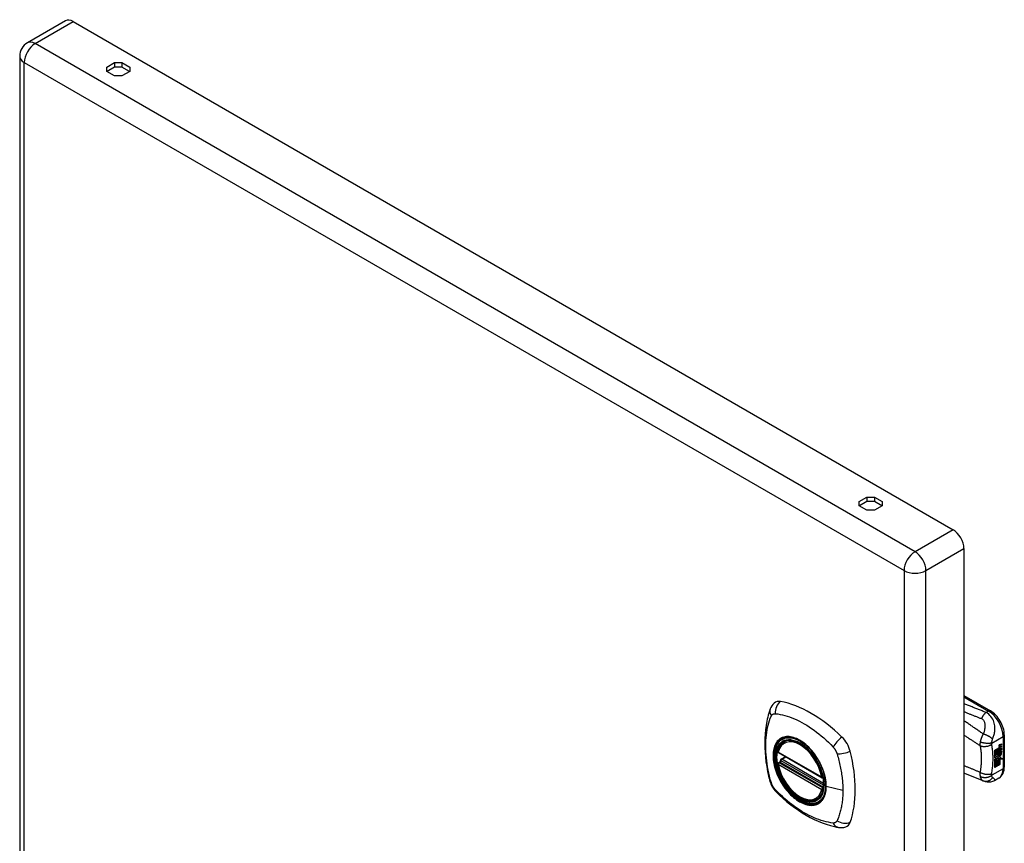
# Model space of a CAD drawing. Header units: inches. Extents: x 51.6 to 60.9, y 16.4 to 31.2.
# Tile 2 of 2: x 51.6 to 60.9, y 23.4 to 31.2. Entities that reach past the tile are written whole.
import ezdxf

# ---------------------------------------------------------------- set-up
doc = ezdxf.new("R2010")
doc.units = ezdxf.units.IN
doc.header["$MEASUREMENT"] = 0
doc.layers.add('Visible Edges(ANSI)', color=7, linetype='Continuous', lineweight=25)
doc.layers.add('Visible Tangent Edges(ANSI)', color=7, linetype='Continuous', lineweight=25)

msp = doc.modelspace()

# ---------------------------------------------------------------- linework, layer by layer
at = {"layer": 'Visible Edges(ANSI)'}
for p, q in [((52.0261, 31.23), (51.6655, 31.0218)), ((52.0991, 31.2228), (60.4345, 26.4104)), ((51.5925, 30.8954), (51.5925, 21.3359)), ((52.4177, 30.7924), (52.4911, 30.8347)), ((52.4177, 30.7519), (52.4177, 30.7924)), ((52.4911, 30.7915), (52.4201, 30.7505)), ((52.4911, 30.8347), (52.4911, 30.7915)), ((52.4911, 30.8347), (52.5613, 30.8347)), ((52.5613, 30.7915), (52.4911, 30.7915)), ((52.5613, 30.8347), (52.6347, 30.7924)), ((52.5613, 30.8347), (52.5613, 30.7915)), ((52.6323, 30.7505), (52.5613, 30.7915)), ((52.6347, 30.7924), (52.6347, 30.7519)), ((52.4911, 30.7095), (52.4177, 30.7519)), ((52.5613, 30.7095), (52.4911, 30.7095)), ((52.6347, 30.7519), (52.5613, 30.7095)), ((59.5454, 26.6772), (59.6188, 26.7196)), ((59.5454, 26.6367), (59.5454, 26.6772)), ((59.6188, 26.6763), (59.5478, 26.6353)), ((59.6188, 26.7196), (59.6188, 26.6763)), ((59.6188, 26.7196), (59.6889, 26.7196)), ((59.6889, 26.6763), (59.6188, 26.6763)), ((59.6889, 26.7196), (59.7623, 26.6772)), ((59.6889, 26.7196), (59.6889, 26.6763)), ((59.7599, 26.6353), (59.6889, 26.6763)), ((59.7623, 26.6772), (59.7623, 26.6367)), ((59.6188, 26.5943), (59.5454, 26.6367)), ((59.6889, 26.5943), (59.6188, 26.5943)), ((59.7623, 26.6367), (59.6889, 26.5943)), ((60.5377, 26.2316), (60.5377, 16.672)), ((60.5377, 24.84), (60.7888, 24.695)), ((60.9199, 24.4681), (60.9199, 24.1627)), ((58.8363, 24.4031), (58.8468, 24.4091)), ((60.8293, 24.3229), (60.8668, 24.3445)), ((60.8746, 24.3557), (60.8732, 24.3565)), ((60.875, 24.3585), (60.8736, 24.3593)), ((60.8769, 24.3691), (60.8931, 24.3752)), ((60.8769, 24.3508), (60.8931, 24.3569)), ((60.8945, 24.3744), (60.8783, 24.3683)), ((60.8945, 24.3561), (60.8783, 24.35)), ((60.8784, 24.3759), (60.8945, 24.3816)), ((60.8839, 24.3593), (60.8945, 24.3633)), ((60.8839, 24.3409), (60.8945, 24.3448)), ((60.8931, 24.3752), (60.8931, 24.3811)), ((60.8945, 24.3744), (60.8931, 24.3752)), ((60.8931, 24.3569), (60.8931, 24.3627)), ((60.8945, 24.3561), (60.8931, 24.3569)), ((60.8945, 24.3816), (60.8945, 24.3744)), ((60.8945, 24.3633), (60.8945, 24.3561)), ((60.8945, 24.3448), (60.8945, 24.3376)), ((58.7799, 24.2992), (59.1939, 24.0603)), ((58.8049, 24.2377), (58.8457, 24.2613)), ((60.8293, 24.3083), (60.866, 24.3295)), ((60.8674, 24.3287), (60.8293, 24.3067)), ((60.8293, 24.3044), (60.8674, 24.3264)), ((60.8293, 24.3067), (60.8293, 24.3229)), ((60.8293, 24.2899), (60.8704, 24.3136)), ((60.8723, 24.3131), (60.8293, 24.2882)), ((60.8293, 24.286), (60.8758, 24.3128)), ((60.8293, 24.2882), (60.8293, 24.3044)), ((60.8293, 24.2713), (60.866, 24.2924)), ((60.8293, 24.2495), (60.8293, 24.286)), ((60.8299, 24.27), (60.8293, 24.2703)), ((60.8674, 24.2916), (60.8299, 24.27)), ((60.8299, 24.27), (60.853, 24.2634)), ((60.853, 24.2634), (60.8671, 24.2828)), ((60.8641, 24.2626), (60.8695, 24.2695)), ((60.8655, 24.2617), (60.8641, 24.2626)), ((60.8709, 24.2687), (60.8655, 24.2617)), ((60.8655, 24.2617), (60.8862, 24.2566)), ((60.866, 24.3362), (60.8689, 24.3376)), ((60.866, 24.3295), (60.866, 24.3362)), ((60.8674, 24.3354), (60.866, 24.3362)), ((60.8674, 24.3287), (60.866, 24.3295)), ((60.866, 24.3152), (60.866, 24.3256)), ((60.8674, 24.3143), (60.866, 24.3152)), ((60.866, 24.3047), (60.871, 24.31)), ((60.866, 24.2924), (60.866, 24.3047)), ((60.8674, 24.3039), (60.866, 24.3047)), ((60.8674, 24.2916), (60.866, 24.2924)), ((60.8703, 24.3368), (60.8674, 24.3354)), ((60.8674, 24.3354), (60.8674, 24.3287)), ((60.8674, 24.3264), (60.8674, 24.3143)), ((60.8674, 24.3143), (60.8723, 24.3131)), ((60.8758, 24.3128), (60.8674, 24.3039)), ((60.8674, 24.3039), (60.8674, 24.2916)), ((60.8701, 24.3369), (60.8687, 24.3377)), ((60.8688, 24.3294), (60.8931, 24.3385)), ((60.8945, 24.3376), (60.8688, 24.328)), ((60.8688, 24.3342), (60.8733, 24.3364)), ((60.8688, 24.328), (60.8688, 24.3342)), ((60.8688, 24.3249), (60.8813, 24.3189)), ((60.8688, 24.316), (60.8688, 24.3249)), ((60.8688, 24.3164), (60.876, 24.3146)), ((60.8775, 24.3137), (60.8688, 24.316)), ((60.8688, 24.3033), (60.8775, 24.3126)), ((60.8688, 24.297), (60.88, 24.3101)), ((60.8814, 24.3093), (60.8688, 24.2945)), ((60.8688, 24.2945), (60.8688, 24.3033)), ((60.8709, 24.2687), (60.8695, 24.2695)), ((60.8733, 24.3379), (60.8719, 24.3388)), ((60.8745, 24.2761), (60.8731, 24.2769)), ((60.8733, 24.3364), (60.8733, 24.3379)), ((60.875, 24.3402), (60.8736, 24.341)), ((60.8775, 24.3137), (60.876, 24.3146)), ((60.8775, 24.3126), (60.8775, 24.3137)), ((60.8791, 24.2892), (60.8777, 24.29)), ((60.8781, 24.2525), (60.8843, 24.2571)), ((60.8795, 24.2517), (60.8781, 24.2525)), ((60.8791, 24.2762), (60.8791, 24.2892)), ((60.8862, 24.2566), (60.8795, 24.2517)), ((60.8795, 24.2517), (60.9013, 24.2404)), ((60.8814, 24.3093), (60.88, 24.3101)), ((60.88, 24.3101), (60.8931, 24.3043)), ((60.8813, 24.3189), (60.8945, 24.3339)), ((60.8945, 24.3035), (60.8814, 24.3093)), ((60.8819, 24.2786), (60.8819, 24.2975)), ((60.8834, 24.2778), (60.8819, 24.2786)), ((60.8834, 24.2977), (60.8834, 24.2778)), ((60.8839, 24.3165), (60.8931, 24.3259)), ((60.8839, 24.3152), (60.8839, 24.3165)), ((60.8853, 24.3157), (60.8839, 24.3165)), ((60.8853, 24.3144), (60.8839, 24.3152)), ((60.8945, 24.3251), (60.8853, 24.3157)), ((60.8853, 24.3157), (60.8853, 24.3144)), ((60.8853, 24.3144), (60.8945, 24.3123)), ((60.889, 24.2974), (60.8933, 24.2998)), ((60.8931, 24.3385), (60.8931, 24.3443)), ((60.8945, 24.3376), (60.8931, 24.3385)), ((60.8931, 24.3259), (60.8931, 24.3323)), ((60.8945, 24.3251), (60.8931, 24.3259)), ((60.8931, 24.3043), (60.8931, 24.3126)), ((60.8945, 24.3035), (60.8931, 24.3043)), ((60.8945, 24.3339), (60.8945, 24.3251)), ((60.8945, 24.3123), (60.8945, 24.3035)), ((58.7799, 24.2038), (58.7938, 24.2118)), ((58.7994, 24.2234), (58.7991, 24.2259)), ((60.8293, 24.2503), (60.8402, 24.2499)), ((60.8416, 24.2491), (60.8293, 24.2495)), ((60.8293, 24.2324), (60.8416, 24.2491)), ((60.8293, 24.2158), (60.8535, 24.249)), ((60.8293, 24.1596), (60.8293, 24.2324)), ((60.8296, 24.2135), (60.8293, 24.2136)), ((60.8293, 24.1612), (60.8431, 24.1691)), ((60.8445, 24.1683), (60.8293, 24.1596)), ((60.8549, 24.2482), (60.8296, 24.2135)), ((60.8296, 24.2135), (60.8445, 24.222)), ((60.8416, 24.2491), (60.8402, 24.2499)), ((60.8431, 24.1691), (60.8431, 24.2212)), ((60.8445, 24.1683), (60.8431, 24.1691)), ((60.8445, 24.222), (60.8445, 24.1683)), ((60.8464, 24.2232), (60.8616, 24.2319)), ((60.8464, 24.1694), (60.8464, 24.2232)), ((60.8464, 24.1711), (60.8602, 24.179)), ((60.8616, 24.1782), (60.8464, 24.1694)), ((60.8549, 24.2482), (60.8535, 24.249)), ((60.8535, 24.249), (60.8667, 24.2459)), ((60.8682, 24.2451), (60.8549, 24.2482)), ((60.8602, 24.179), (60.8602, 24.2311)), ((60.8616, 24.1782), (60.8602, 24.179)), ((60.8616, 24.2319), (60.8616, 24.1782)), ((60.8634, 24.2413), (60.8682, 24.2451)), ((60.8773, 24.241), (60.8634, 24.2413)), ((60.8637, 24.2331), (60.8773, 24.241)), ((60.8637, 24.1794), (60.8637, 24.2331)), ((60.8637, 24.181), (60.8774, 24.189)), ((60.8788, 24.1881), (60.8637, 24.1794)), ((60.8644, 24.2421), (60.8759, 24.2418)), ((60.8682, 24.2451), (60.8667, 24.2459)), ((60.8773, 24.241), (60.8759, 24.2418)), ((60.8774, 24.189), (60.8774, 24.2417)), ((60.8788, 24.2409), (60.8774, 24.2417)), ((60.8774, 24.2417), (60.8997, 24.2412)), ((60.8788, 24.1881), (60.8774, 24.189)), ((60.8788, 24.2409), (60.8788, 24.1881)), ((60.9013, 24.2404), (60.8788, 24.2409)), ((60.7202, 24.0311), (60.5377, 24.1039)), ((60.723, 24.03), (60.7202, 24.0311)), ((60.8676, 24.0565), (60.8276, 24.0334)), ((59.1493, 23.861), (59.1598, 23.867))]:
    msp.add_line(p, q, dxfattribs=at)
at = {"layer": 'Visible Edges(ANSI)', "flags": 128}
for points in [[(58.7407, 24.7687), (58.7276, 24.7552), (58.7171, 24.741), (58.7089, 24.7267), (58.7027, 24.7125)], [(58.7027, 24.7125), (58.695, 24.6913), (58.6886, 24.6716), (58.6831, 24.6528), (58.6784, 24.6344), (58.6741, 24.6158), (58.6699, 24.5963), (58.6626, 24.5563), (58.657, 24.5156), (58.653, 24.474), (58.6506, 24.4318), (58.6498, 24.3889), (58.6506, 24.3453), (58.653, 24.3013), (58.6569, 24.2568), (58.6623, 24.2119), (58.6692, 24.1667), (58.6776, 24.1212), (58.6874, 24.0754), (58.6928, 24.0525), (58.6958, 24.0407), (58.6995, 24.0268)], [(60.9199, 24.4681), (60.9192, 24.4842), (60.9173, 24.5005), (60.9141, 24.5169), (60.9098, 24.5334), (60.9043, 24.5498), (60.8979, 24.566), (60.8904, 24.5819), (60.882, 24.5975), (60.8727, 24.6125), (60.8626, 24.627), (60.8518, 24.6407), (60.8403, 24.6536), (60.8282, 24.6656), (60.8156, 24.6766), (60.8024, 24.6864), (60.7888, 24.695)], [(58.7744, 24.3122), (58.7785, 24.3271), (58.7838, 24.3411), (58.79, 24.3542), (58.7973, 24.3662), (58.8057, 24.3773), (58.815, 24.3871), (58.8252, 24.3957), (58.8363, 24.4031)], [(59.0889, 24.3231), (59.1077, 24.3008), (59.1255, 24.2773), (59.1422, 24.2527), (59.1577, 24.2273), (59.172, 24.201), (59.1849, 24.1743), (59.1964, 24.1471), (59.2064, 24.1197)], [(59.1493, 23.861), (59.1378, 23.8552), (59.1257, 23.8507), (59.1129, 23.8476), (59.0997, 23.8458), (59.0861, 23.8453), (59.0722, 23.8461), (59.058, 23.8482), (59.0436, 23.8516), (59.029, 23.8562), (59.0143, 23.862), (58.9996, 23.869), (58.9849, 23.877), (58.9703, 23.8862), (58.9558, 23.8964), (58.9414, 23.9076), (58.9273, 23.9197), (58.9135, 23.9328), (58.9, 23.9466), (58.887, 23.9613), (58.8743, 23.9766), (58.8622, 23.9927), (58.8506, 24.0093), (58.8396, 24.0264), (58.8293, 24.0439), (58.8196, 24.0619), (58.8107, 24.0801), (58.8025, 24.0985), (58.7951, 24.1171), (58.7886, 24.1358), (58.7829, 24.1544), (58.7781, 24.173), (58.7742, 24.1914)], [(58.7938, 24.2118), (58.7963, 24.2137), (58.7985, 24.2169), (58.7995, 24.2204), (58.7994, 24.2234)], [(60.8676, 24.0565), (60.8804, 24.0654), (60.8915, 24.0763), (60.9006, 24.0886), (60.9079, 24.1021), (60.9133, 24.1165), (60.917, 24.1314), (60.9192, 24.1469), (60.9199, 24.1627)], [(58.6995, 24.0268), (58.7038, 24.0133), (58.709, 24.0002), (58.7149, 23.9876), (58.7215, 23.9753), (58.7288, 23.9634), (58.7368, 23.9521), (58.7456, 23.9411), (58.7551, 23.9306)], [(60.8276, 24.0334), (60.8187, 24.0288), (60.8093, 24.025), (60.7997, 24.0221), (60.79, 24.0201), (60.7802, 24.019), (60.7704, 24.0189), (60.761, 24.0196), (60.7525, 24.0209), (60.749, 24.0217), (60.7461, 24.0224), (60.7418, 24.0236), (60.7357, 24.0256), (60.7299, 24.0276), (60.723, 24.03)], [(58.7551, 23.9306), (58.7649, 23.9206), (58.7742, 23.9114), (58.7917, 23.8949), (58.8258, 23.8644), (58.8611, 23.8344), (58.8968, 23.8058), (58.933, 23.7787), (58.9695, 23.7531), (59.0065, 23.729), (59.0438, 23.7066), (59.0813, 23.6858), (59.1191, 23.6667), (59.157, 23.6494), (59.1952, 23.6339), (59.2335, 23.6203), (59.2718, 23.6085), (59.3099, 23.5986), (59.329, 23.5944), (59.3393, 23.5924), (59.3505, 23.5905)], [(59.3505, 23.5905), (59.3659, 23.5888), (59.3825, 23.5888), (59.4, 23.5908), (59.4182, 23.5953)]]:
    msp.add_lwpolyline(points, dxfattribs=at)
at = {"layer": 'Visible Edges(ANSI)'}
for centre, radius, start, end in [((51.7385, 30.8954), 0.146, 120, 180), ((58.7858, 24.3095), 0.0118, 166.55537, 240), ((58.7858, 24.1935), 0.0118, 120, 190.61096), ((58.8108, 24.2275), 0.0118, 120, 187.82827), ((59.1998, 24.0705), 0.0118, 240, 282.63436)]:
    msp.add_arc(centre, radius, start, end, dxfattribs=at)
for centre, major_axis, start_param, end_param in [((52.0991, 31.1036), (-0.073, 0.1264), 5.497787, 6.283185), ((60.4345, 26.2912), (0.073, -0.1264), 0.785398, 2.356194), ((58.8396, 24.6229), (-0.0886, 0.1534), 5.825423, 6.408181), ((59.0905, 23.6258), (-0.6398, 1.1081), 5.170151, 5.825423), ((58.9857, 24.1279), (0.1575, -0.2728), 2.363977, 7.060801), ((59.3413, 24.3332), (0.0886, -0.1534), 1.113034, 2.028558), ((60.8781, 24.3508), (-0.008, -0.0139), 5.47676, 6.310847), ((60.873, 24.3668), (0.0035, 0.00606), 1.107844, 2.350588), ((60.8797, 24.3706), (-0.0082, -0.0142), 5.492181, 6.613939), ((60.8729, 24.3488), (0.00338, 0.00585), 1.081978, 2.347078), ((60.8794, 24.3525), (-0.008, -0.0139), 5.48867, 6.499805), ((60.8783, 24.3714), (-0.0082, -0.0142), 0.086492, 0.330754), ((60.8758, 24.359), (0.0096, 0.0166), 0.593412, 1.107844), ((60.8754, 24.3405), (0.0096, 0.0166), 0.848525, 1.081978), ((60.8747, 24.3644), (0.002, 0.00346), 1.196401, 2.462706), ((60.8747, 24.3461), (0.002, 0.00346), 1.196548, 2.461438), ((60.8778, 24.3666), (-0.0042, -0.00727), 5.604299, 6.283185), ((60.8761, 24.3636), (-0.002, -0.00346), 4.337994, 5.604299), ((60.8761, 24.3453), (-0.002, -0.00346), 4.33814, 5.603031), ((60.8792, 24.3657), (-0.0042, -0.00727), 5.604299, 6.503242), ((60.8758, 24.3619), (0.0041, 0.0071), 0.610729, 1.196401), ((60.8758, 24.3437), (0.0041, 0.0071), 0.610865, 1.196548), ((60.8773, 24.3611), (-0.0041, -0.0071), 3.752322, 4.337994), ((60.8773, 24.3428), (-0.0041, -0.0071), 3.752458, 4.33814), ((60.8874, 24.3863), (-0.0155, -0.0268), 0.236639, 0.625276), ((58.6033, 24.4697), (-0.6398, 1.1081), 3.599355, 4.254627), ((60.8808, 24.2883), (-0.011, -0.0191), 5.444689, 6.251395), ((60.8767, 24.3516), (-0.008, -0.0139), 5.60195, 6.283185), ((60.8823, 24.2875), (-0.011, -0.0191), 5.272274, 6.251395), ((60.8823, 24.2875), (-0.01, -0.0173), 5.330385, 6.268672), ((60.8755, 24.2856), (0.00507, 0.00878), 1.201563, 2.270327), ((60.8761, 24.284), (-0.00365, -0.00632), 4.819991, 5.836026), ((60.878, 24.3533), (-0.008, -0.0139), 0.088504, 0.216619), ((60.8787, 24.2866), (-0.0056, -0.0097), 5.836026, 6.283185), ((60.8842, 24.294), (-0.0133, -0.023), 0.055414, 0.72544), ((60.8778, 24.3483), (-0.0042, -0.00727), 5.603031, 6.283185), ((60.8756, 24.2842), (0.00318, 0.00551), 0.287189, 1.678399), ((60.8775, 24.2832), (-0.00365, -0.00632), 4.819991, 5.836026), ((60.8856, 24.2932), (-0.0133, -0.023), 6.268672, 7.008625), ((60.878, 24.2806), (0.0094, 0.0163), 0.369234, 1.201563), ((60.8801, 24.2858), (-0.0056, -0.0097), 5.836026, 6.946368), ((60.8792, 24.3475), (-0.0042, -0.00727), 5.603031, 6.503084), ((60.877, 24.2834), (0.00318, 0.00551), 0.287189, 1.678399), ((60.8877, 24.368), (-0.0155, -0.0268), 0.219898, 0.610865), ((60.8836, 24.2828), (0.0066, 0.0114), 3.867033, 5.35049), ((60.8846, 24.2835), (0.0032, 0.00554), 3.639467, 5.055842), ((60.885, 24.282), (-0.0066, -0.0114), 0.72544, 2.208898), ((60.8757, 24.2833), (0.0102, 0.0177), 5.055842, 5.891549), ((60.8645, 24.275), (0.0202, 0.0351), 5.35049, 5.748953), ((60.8659, 24.2742), (-0.0202, -0.0351), 2.208898, 2.658734), ((59.3413, 23.7539), (0.0886, -0.1534), 6.158189, 6.740947)]:
    msp.add_ellipse(centre, major_axis=major_axis, ratio=0.57735, start_param=start_param, end_param=end_param, dxfattribs=at)
msp.add_ellipse((58.9822, 24.1259), major_axis=(-0.1599, 0.277), ratio=0.57735, dxfattribs=at)
at = {"layer": 'Visible Tangent Edges(ANSI)'}
for p, q in [((51.7385, 31.0146), (52.0991, 31.2228)), ((60.0739, 26.2022), (51.7385, 31.0146)), ((51.6353, 30.8358), (59.9706, 26.0234)), ((51.6353, 21.2763), (51.6353, 30.8358)), ((60.4345, 26.4104), (60.0739, 26.2022)), ((60.1771, 26.0234), (60.5377, 26.2316)), ((59.9706, 26.0234), (59.9706, 16.4638)), ((60.1771, 16.4638), (60.1771, 26.0234)), ((60.5377, 24.8267), (60.7691, 24.6931)), ((60.7691, 24.6931), (60.7461, 24.6798)), ((60.8008, 24.3899), (60.9083, 24.452)), ((60.9083, 24.452), (60.9083, 24.1466)), ((60.8733, 24.3616), (60.8718, 24.3624)), ((60.8749, 24.3659), (60.8735, 24.3667)), ((60.8749, 24.3476), (60.8735, 24.3485)), ((60.8783, 24.3683), (60.8769, 24.3691)), ((60.8783, 24.35), (60.8769, 24.3508)), ((59.1914, 24.0657), (58.7775, 24.3046)), ((58.8108, 24.2371), (58.8492, 24.2593)), ((60.8726, 24.2784), (60.8712, 24.2793)), ((60.8733, 24.3433), (60.8718, 24.3441)), ((60.8735, 24.2846), (60.872, 24.2855)), ((60.8845, 24.2709), (60.8831, 24.2717)), ((60.8942, 24.2857), (60.8928, 24.2865)), ((58.7775, 24.1887), (59.1914, 23.9497)), ((58.7858, 24.2032), (58.7972, 24.2097)), ((59.1998, 23.9642), (58.7858, 24.2032)), ((58.7972, 24.2097), (59.2072, 23.973)), ((59.2083, 23.99), (58.8054, 24.2226)), ((59.2082, 24.0077), (58.8108, 24.2371)), ((60.9083, 24.1466), (60.8008, 24.0845)), ((59.3904, 23.9398), (59.2336, 23.9796)), ((59.2067, 23.9682), (59.1998, 23.9642))]:
    msp.add_line(p, q, dxfattribs=at)
at = {"layer": 'Visible Tangent Edges(ANSI)', "flags": 128}
for points in [[(60.7461, 24.6798), (60.7375, 24.6833), (60.7289, 24.6867), (60.7202, 24.6901), (60.7115, 24.6935), (60.7028, 24.697), (60.6941, 24.7004), (60.6854, 24.7039), (60.6767, 24.7073), (60.668, 24.7107), (60.6593, 24.7142), (60.6506, 24.7176), (60.642, 24.721), (60.6333, 24.7245), (60.6246, 24.7279), (60.6159, 24.7313), (60.6072, 24.7348), (60.5985, 24.7382), (60.5898, 24.7417), (60.5812, 24.7451), (60.5725, 24.7485), (60.5638, 24.752), (60.5551, 24.7554), (60.5464, 24.7588), (60.5377, 24.7623)], [(58.7129, 24.0124), (58.7033, 24.0455), (58.696, 24.0751), (58.6893, 24.1047), (58.6832, 24.1342), (58.6778, 24.1635), (58.6731, 24.1927), (58.6691, 24.2216), (58.6658, 24.2502), (58.6632, 24.2786), (58.6613, 24.3066), (58.6602, 24.3342), (58.6598, 24.3614), (58.6602, 24.3881), (58.6613, 24.4144), (58.6632, 24.4401), (58.6657, 24.4653), (58.669, 24.4899), (58.673, 24.5139), (58.6778, 24.5374), (58.6832, 24.5603), (58.6892, 24.5826), (58.696, 24.6042), (58.7033, 24.6252), (58.7129, 24.6469)], [(58.7129, 24.6469), (58.7139, 24.6486), (58.715, 24.6503), (58.716, 24.6519), (58.7172, 24.6534), (58.7184, 24.6549), (58.7196, 24.6563), (58.7209, 24.6576), (58.7222, 24.6588), (58.7236, 24.66), (58.7251, 24.661), (58.7265, 24.6621), (58.7281, 24.663), (58.7296, 24.6638), (58.7312, 24.6646), (58.7329, 24.6653), (58.7345, 24.6659), (58.7363, 24.6664), (58.738, 24.6669), (58.7398, 24.6673), (58.7417, 24.6675), (58.7435, 24.6677), (58.7454, 24.6679), (58.7473, 24.6679), (58.7493, 24.6679)], [(58.7493, 24.6679), (58.7731, 24.6655), (58.7951, 24.6615), (58.8174, 24.6566), (58.8399, 24.6508), (58.8626, 24.6442), (58.8855, 24.6367), (58.9085, 24.6284), (58.9317, 24.619), (58.9549, 24.6088), (58.9782, 24.5976), (59.0016, 24.5856), (59.025, 24.5725), (59.0483, 24.5586), (59.0716, 24.5438), (59.0948, 24.5281), (59.1179, 24.5116), (59.1408, 24.4943), (59.1637, 24.4762), (59.1863, 24.4574), (59.2089, 24.4378), (59.2312, 24.4177), (59.2533, 24.3969), (59.2752, 24.3756), (59.2988, 24.3506)], [(60.5377, 24.6867), (60.5446, 24.6839), (60.5515, 24.6812), (60.5584, 24.6785), (60.5653, 24.6758), (60.5722, 24.673), (60.5791, 24.6703), (60.586, 24.6676), (60.5929, 24.6648), (60.5998, 24.6621), (60.6067, 24.6594), (60.6136, 24.6567), (60.6205, 24.6539), (60.6274, 24.6512), (60.6343, 24.6485), (60.6412, 24.6457), (60.6481, 24.643), (60.655, 24.6403), (60.662, 24.6375), (60.6689, 24.6348), (60.6758, 24.6321), (60.6827, 24.6293), (60.6895, 24.6266), (60.6964, 24.6239), (60.7033, 24.6212)], [(60.7461, 24.6798), (60.7442, 24.6782), (60.7423, 24.6765), (60.7403, 24.6746), (60.7384, 24.6728), (60.7364, 24.6708), (60.7345, 24.6687), (60.7326, 24.6666), (60.7307, 24.6644), (60.7288, 24.6621), (60.7269, 24.6598), (60.725, 24.6574), (60.7232, 24.6549), (60.7213, 24.6523), (60.7195, 24.6497), (60.7177, 24.6471), (60.716, 24.6444), (60.7143, 24.6416), (60.7126, 24.6388), (60.711, 24.6359), (60.7094, 24.6331), (60.7078, 24.6301), (60.7063, 24.6272), (60.7048, 24.6242), (60.7033, 24.6212)], [(60.8093, 24.4274), (60.8126, 24.4361), (60.8158, 24.4449), (60.8187, 24.4538), (60.8214, 24.4628), (60.8239, 24.472), (60.826, 24.4813), (60.8279, 24.4909), (60.8294, 24.5007), (60.8305, 24.5108), (60.8311, 24.5211), (60.8312, 24.5318), (60.8307, 24.5428), (60.8295, 24.5542), (60.8276, 24.5659), (60.8248, 24.5779), (60.8211, 24.5903), (60.8162, 24.6029), (60.8101, 24.6155), (60.8026, 24.6281), (60.7938, 24.6404), (60.7835, 24.6521), (60.772, 24.6628), (60.7595, 24.6721), (60.7461, 24.6798)], [(60.721, 24.4749), (60.7134, 24.4802), (60.7058, 24.4855), (60.6981, 24.4907), (60.6905, 24.496), (60.6829, 24.5012), (60.6753, 24.5065), (60.6676, 24.5117), (60.66, 24.517), (60.6524, 24.5222), (60.6448, 24.5275), (60.6371, 24.5327), (60.6295, 24.5379), (60.6218, 24.5432), (60.6142, 24.5484), (60.6066, 24.5536), (60.5989, 24.5589), (60.5913, 24.5641), (60.5836, 24.5693), (60.576, 24.5746), (60.5683, 24.5798), (60.5607, 24.585), (60.553, 24.5902), (60.5454, 24.5954), (60.5377, 24.6007)], [(60.7033, 24.6212), (60.7092, 24.6185), (60.7145, 24.615), (60.7191, 24.6107), (60.7232, 24.6058), (60.7265, 24.6003), (60.7292, 24.5946), (60.7314, 24.5885), (60.733, 24.5822), (60.7342, 24.5758), (60.7351, 24.5693), (60.7356, 24.5628), (60.7358, 24.5562), (60.7357, 24.5495), (60.7354, 24.5428), (60.7349, 24.5361), (60.7342, 24.5293), (60.7333, 24.5226), (60.7321, 24.5158), (60.7308, 24.509), (60.7293, 24.5022), (60.7275, 24.4954), (60.7256, 24.4886), (60.7234, 24.4817), (60.721, 24.4749)], [(59.2307, 23.9818), (59.2249, 23.9237), (59.208, 23.8749), (59.1806, 23.8375), (59.1441, 23.8135), (59.1002, 23.8041), (59.0508, 23.8094), (58.9981, 23.8292), (58.9446, 23.8627), (58.8929, 23.9081), (58.8452, 23.9635), (58.8038, 24.0263), (58.7709, 24.0935), (58.7475, 24.1625), (58.7348, 24.2299), (58.7335, 24.2924), (58.7435, 24.3472), (58.7645, 24.3919), (58.7953, 24.4242), (58.8347, 24.4427), (58.881, 24.4467), (58.9321, 24.436), (58.9854, 24.4109), (59.0385, 24.3727), (59.0888, 24.3231)], [(58.82, 24.4423), (58.8185, 24.4417), (58.817, 24.4411), (58.8155, 24.4405), (58.8141, 24.4398), (58.8126, 24.4392), (58.8111, 24.4385), (58.8097, 24.4378), (58.8083, 24.4371), (58.8068, 24.4363), (58.8054, 24.4356), (58.804, 24.4348), (58.8026, 24.434), (58.8012, 24.4332), (58.7999, 24.4324), (58.7985, 24.4315), (58.7971, 24.4306), (58.7958, 24.4298), (58.7945, 24.4289), (58.7932, 24.4279), (58.7919, 24.427), (58.7906, 24.426), (58.7893, 24.4251), (58.788, 24.4241), (58.7868, 24.4231)], [(59.1419, 24.2565), (59.1305, 24.2734), (59.1186, 24.2898), (59.1062, 24.3058), (59.0933, 24.3212), (59.0801, 24.3359), (59.0666, 24.3499), (59.0529, 24.3632), (59.0389, 24.3756), (59.0247, 24.3872), (59.0103, 24.3979), (58.9957, 24.4078), (58.9811, 24.4167), (58.9666, 24.4247), (58.952, 24.4316), (58.9376, 24.4374), (58.9233, 24.4423), (58.9092, 24.446), (58.8954, 24.4487), (58.8818, 24.4504), (58.8686, 24.4509), (58.8558, 24.4503), (58.8434, 24.4487), (58.8314, 24.446), (58.82, 24.4423)], [(60.5377, 24.4663), (60.5441, 24.462), (60.5504, 24.4578), (60.5568, 24.4535), (60.5631, 24.4493), (60.5695, 24.445), (60.5758, 24.4408), (60.5822, 24.4365), (60.5885, 24.4323), (60.5949, 24.428), (60.6012, 24.4238), (60.6076, 24.4195), (60.6139, 24.4152), (60.6203, 24.411), (60.6266, 24.4067), (60.633, 24.4025), (60.6393, 24.3982), (60.6456, 24.3939), (60.652, 24.3897), (60.6583, 24.3854), (60.6646, 24.3811), (60.671, 24.3769), (60.6773, 24.3726), (60.6836, 24.3683), (60.69, 24.364)], [(60.721, 24.4749), (60.7193, 24.472), (60.7176, 24.4691), (60.7159, 24.4661), (60.7143, 24.4632), (60.7128, 24.4603), (60.7113, 24.4574), (60.7099, 24.4545), (60.7085, 24.4515), (60.7072, 24.4486), (60.7059, 24.4457), (60.7046, 24.4426), (60.7033, 24.4394), (60.7019, 24.4359), (60.7006, 24.4325), (60.6994, 24.4291), (60.6983, 24.4258), (60.6972, 24.4225), (60.6962, 24.4192), (60.6952, 24.4159), (60.6943, 24.4126), (60.6935, 24.4094), (60.6928, 24.4062), (60.6921, 24.4031), (60.6914, 24.4)], [(60.8093, 24.4274), (60.8071, 24.4295), (60.8047, 24.4318), (60.802, 24.4341), (60.7992, 24.4364), (60.7962, 24.4388), (60.793, 24.4412), (60.7896, 24.4436), (60.786, 24.446), (60.7823, 24.4483), (60.7785, 24.4507), (60.7745, 24.453), (60.7704, 24.4552), (60.7663, 24.4574), (60.7621, 24.4595), (60.7578, 24.4615), (60.7535, 24.4635), (60.7493, 24.4653), (60.745, 24.467), (60.7408, 24.4687), (60.7367, 24.4702), (60.7326, 24.4715), (60.7286, 24.4728), (60.7248, 24.4739), (60.721, 24.4749)], [(58.7868, 24.4231), (58.7779, 24.4151), (58.7696, 24.4061), (58.762, 24.3962), (58.7552, 24.3853), (58.7491, 24.3736), (58.7438, 24.3611), (58.7392, 24.3477), (58.7355, 24.3337), (58.7326, 24.3189), (58.7305, 24.3035), (58.7293, 24.2875), (58.7289, 24.2709), (58.7293, 24.2538), (58.7305, 24.2364), (58.7326, 24.2186), (58.7355, 24.2004), (58.7393, 24.182), (58.7439, 24.1633), (58.7492, 24.1445), (58.7553, 24.1257), (58.7621, 24.107), (58.7696, 24.0883), (58.7779, 24.0698), (58.7868, 24.0515)], [(59.2988, 24.3506), (59.2998, 24.3495), (59.3008, 24.3484), (59.3018, 24.3472), (59.3027, 24.3461), (59.3037, 24.345), (59.3046, 24.3438), (59.3056, 24.3426), (59.3065, 24.3414), (59.3075, 24.3402), (59.3084, 24.339), (59.3093, 24.3378), (59.3102, 24.3366), (59.3111, 24.3353), (59.312, 24.3341), (59.3129, 24.3328), (59.3137, 24.3315), (59.3146, 24.3302), (59.3154, 24.3289), (59.3163, 24.3276), (59.3171, 24.3263), (59.3179, 24.325), (59.3187, 24.3237), (59.3195, 24.3224), (59.3203, 24.3211)], [(60.6914, 24.4), (60.6911, 24.3982), (60.6908, 24.3964), (60.6905, 24.3947), (60.6903, 24.393), (60.6901, 24.3913), (60.6899, 24.3897), (60.6897, 24.388), (60.6895, 24.3864), (60.6894, 24.3848), (60.6893, 24.3833), (60.6892, 24.3818), (60.6892, 24.3803), (60.6891, 24.3789), (60.6891, 24.3774), (60.6891, 24.376), (60.6891, 24.3746), (60.6892, 24.3732), (60.6892, 24.3719), (60.6893, 24.3705), (60.6894, 24.3692), (60.6895, 24.3679), (60.6897, 24.3666), (60.6898, 24.3653), (60.69, 24.364)], [(60.8003, 24.3771), (60.797, 24.3746), (60.7933, 24.3722), (60.7894, 24.3698), (60.7852, 24.3675), (60.7808, 24.3654), (60.7762, 24.3634), (60.7714, 24.3616), (60.7664, 24.3599), (60.7612, 24.3585), (60.7559, 24.3573), (60.7506, 24.3563), (60.7452, 24.3555), (60.7398, 24.355), (60.7345, 24.3547), (60.7292, 24.3547), (60.7241, 24.3549), (60.719, 24.3554), (60.7142, 24.3561), (60.7096, 24.357), (60.7051, 24.358), (60.701, 24.3593), (60.697, 24.3608), (60.6934, 24.3623), (60.69, 24.364)], [(60.69, 24.364), (60.6908, 24.3605), (60.6916, 24.357), (60.6922, 24.3536), (60.6929, 24.3501), (60.6935, 24.3465), (60.6941, 24.343), (60.6947, 24.3394), (60.6953, 24.3358), (60.6958, 24.3322), (60.6963, 24.3286), (60.6968, 24.325), (60.6973, 24.3213), (60.6977, 24.3176), (60.6981, 24.3139), (60.6985, 24.3102), (60.6989, 24.3065), (60.6993, 24.3028), (60.6996, 24.299), (60.6999, 24.2952), (60.7002, 24.2914), (60.7005, 24.2876), (60.7007, 24.2838), (60.7009, 24.2799), (60.7011, 24.2761)], [(60.8008, 24.3899), (60.7975, 24.3891), (60.794, 24.3883), (60.7902, 24.3876), (60.7862, 24.3871), (60.7819, 24.3866), (60.7774, 24.3862), (60.7727, 24.386), (60.7678, 24.3859), (60.7628, 24.3859), (60.7577, 24.3861), (60.7524, 24.3864), (60.7472, 24.3868), (60.7419, 24.3873), (60.7366, 24.388), (60.7314, 24.3888), (60.7262, 24.3897), (60.7212, 24.3908), (60.7164, 24.3919), (60.7117, 24.3931), (60.7072, 24.3944), (60.7029, 24.3957), (60.6988, 24.3971), (60.695, 24.3985), (60.6914, 24.4)], [(60.8003, 24.3771), (60.8003, 24.3776), (60.8002, 24.378), (60.8001, 24.3785), (60.8001, 24.379), (60.8001, 24.3795), (60.8, 24.38), (60.8, 24.3804), (60.8, 24.3809), (60.8, 24.3814), (60.8, 24.382), (60.8, 24.3825), (60.8, 24.383), (60.8, 24.3835), (60.8, 24.3841), (60.8001, 24.3846), (60.8001, 24.3851), (60.8002, 24.3857), (60.8002, 24.3863), (60.8003, 24.3869), (60.8004, 24.3875), (60.8005, 24.3881), (60.8006, 24.3887), (60.8007, 24.3893), (60.8008, 24.3899)], [(60.8003, 24.0968), (60.8023, 24.1094), (60.8042, 24.1221), (60.8059, 24.1347), (60.8074, 24.1472), (60.8088, 24.1597), (60.81, 24.172), (60.811, 24.1843), (60.8118, 24.1965), (60.8124, 24.2086), (60.8129, 24.2206), (60.8131, 24.2326), (60.8132, 24.2444), (60.8131, 24.2561), (60.8129, 24.2677), (60.8124, 24.2792), (60.8118, 24.2906), (60.811, 24.3018), (60.81, 24.313), (60.8088, 24.324), (60.8074, 24.3349), (60.8059, 24.3456), (60.8042, 24.3562), (60.8023, 24.3667), (60.8003, 24.3771)], [(60.8008, 24.3899), (60.801, 24.3916), (60.8013, 24.3933), (60.8015, 24.3951), (60.8018, 24.3968), (60.802, 24.3986), (60.8023, 24.4003), (60.8026, 24.4021), (60.8029, 24.4038), (60.8033, 24.4055), (60.8036, 24.4073), (60.804, 24.409), (60.8043, 24.4108), (60.8047, 24.4124), (60.8051, 24.4139), (60.8054, 24.4153), (60.8058, 24.4167), (60.8062, 24.4181), (60.8066, 24.4195), (60.807, 24.4209), (60.8074, 24.4222), (60.8079, 24.4235), (60.8083, 24.4248), (60.8088, 24.4261), (60.8093, 24.4274)], [(59.1751, 24.1989), (59.1739, 24.2013), (59.1726, 24.2038), (59.1713, 24.2062), (59.17, 24.2087), (59.1687, 24.2111), (59.1674, 24.2136), (59.166, 24.216), (59.1647, 24.2184), (59.1633, 24.2209), (59.162, 24.2233), (59.1606, 24.2257), (59.1592, 24.2281), (59.1578, 24.2305), (59.1564, 24.2329), (59.155, 24.2353), (59.1536, 24.2377), (59.1522, 24.2401), (59.1507, 24.2424), (59.1493, 24.2448), (59.1478, 24.2471), (59.1463, 24.2495), (59.1448, 24.2518), (59.1434, 24.2542), (59.1419, 24.2565)], [(59.3203, 24.3211), (59.321, 24.3197), (59.3218, 24.3184), (59.3225, 24.317), (59.3232, 24.3157), (59.324, 24.3143), (59.3247, 24.313), (59.3254, 24.3116), (59.326, 24.3102), (59.3267, 24.3088), (59.3273, 24.3075), (59.328, 24.3061), (59.3286, 24.3047), (59.3292, 24.3033), (59.3298, 24.3019), (59.3304, 24.3005), (59.331, 24.2991), (59.3316, 24.2976), (59.3321, 24.2962), (59.3326, 24.2948), (59.3332, 24.2934), (59.3337, 24.292), (59.3342, 24.2906), (59.3346, 24.2891), (59.3351, 24.2877)], [(59.3351, 24.2877), (59.341, 24.2696), (59.345, 24.2548), (59.3488, 24.24), (59.3525, 24.2252), (59.356, 24.2104), (59.3594, 24.1957), (59.3626, 24.181), (59.3657, 24.1663), (59.3686, 24.1516), (59.3713, 24.137), (59.3739, 24.1225), (59.3763, 24.108), (59.3785, 24.0935), (59.3805, 24.0792), (59.3824, 24.0649), (59.384, 24.0506), (59.3855, 24.0365), (59.3868, 24.0224), (59.3879, 24.0084), (59.3888, 23.9945), (59.3895, 23.9807), (59.39, 23.9669), (59.3903, 23.9533), (59.3904, 23.9398)], [(60.7011, 24.2761), (60.7012, 24.2735), (60.7013, 24.2709), (60.7014, 24.2682), (60.7015, 24.2656), (60.7016, 24.263), (60.7017, 24.2603), (60.7017, 24.2577), (60.7018, 24.255), (60.7018, 24.2524), (60.7018, 24.2497), (60.7019, 24.247), (60.7019, 24.2444), (60.7019, 24.2417), (60.7018, 24.239), (60.7018, 24.2363), (60.7018, 24.2336), (60.7017, 24.2309), (60.7017, 24.2282), (60.7016, 24.2255), (60.7015, 24.2228), (60.7014, 24.22), (60.7013, 24.2173), (60.7012, 24.2146), (60.7011, 24.2118)], [(58.7938, 24.2118), (58.7938, 24.2118), (58.7938, 24.2118), (58.7938, 24.2118), (58.7938, 24.2117), (58.7938, 24.2117), (58.7938, 24.2117), (58.7937, 24.2117), (58.7937, 24.2117), (58.7937, 24.2117), (58.7937, 24.2117), (58.7937, 24.2117), (58.7937, 24.2117), (58.7937, 24.2117), (58.7937, 24.2117), (58.7937, 24.2117), (58.7937, 24.2117), (58.7937, 24.2117), (58.7937, 24.2117), (58.7937, 24.2117), (58.7937, 24.2117), (58.7936, 24.2117), (58.7936, 24.2116), (58.7936, 24.2116), (58.7936, 24.2116)], [(58.7936, 24.2116), (58.7936, 24.2116), (58.7936, 24.2116), (58.7936, 24.2115), (58.7936, 24.2115), (58.7936, 24.2114), (58.7936, 24.2114), (58.7936, 24.2113), (58.7937, 24.2113), (58.7937, 24.2112), (58.7938, 24.2112), (58.7939, 24.2112), (58.794, 24.2111), (58.794, 24.211), (58.7942, 24.211), (58.7943, 24.2109), (58.7944, 24.2109), (58.7945, 24.2108), (58.7947, 24.2108), (58.7948, 24.2107), (58.795, 24.2107), (58.7951, 24.2106), (58.7953, 24.2105), (58.7955, 24.2105), (58.7957, 24.2104)], [(58.7957, 24.2104), (58.7958, 24.2104), (58.7958, 24.2104), (58.7959, 24.2103), (58.796, 24.2103), (58.796, 24.2103), (58.7961, 24.2103), (58.7961, 24.2102), (58.7962, 24.2102), (58.7963, 24.2102), (58.7963, 24.2102), (58.7964, 24.2101), (58.7965, 24.2101), (58.7965, 24.2101), (58.7966, 24.2101), (58.7966, 24.21), (58.7967, 24.21), (58.7968, 24.21), (58.7968, 24.2099), (58.7969, 24.2099), (58.797, 24.2099), (58.797, 24.2098), (58.7971, 24.2098), (58.7971, 24.2098), (58.7972, 24.2097)], [(58.7995, 24.2248), (58.7995, 24.2247), (58.7994, 24.2247), (58.7994, 24.2246), (58.7994, 24.2246), (58.7994, 24.2245), (58.7994, 24.2245), (58.7994, 24.2244), (58.7994, 24.2244), (58.7994, 24.2243), (58.7994, 24.2242), (58.7994, 24.2242), (58.7994, 24.2241), (58.7994, 24.2241), (58.7994, 24.224), (58.7994, 24.2239), (58.7994, 24.2239), (58.7994, 24.2238), (58.7994, 24.2238), (58.7994, 24.2237), (58.7994, 24.2236), (58.7994, 24.2236), (58.7994, 24.2235), (58.7994, 24.2234), (58.7994, 24.2234)], [(58.8025, 24.2241), (58.8023, 24.2242), (58.8021, 24.2242), (58.8019, 24.2243), (58.8018, 24.2243), (58.8016, 24.2244), (58.8014, 24.2244), (58.8013, 24.2245), (58.8011, 24.2245), (58.801, 24.2246), (58.8008, 24.2246), (58.8007, 24.2246), (58.8005, 24.2247), (58.8004, 24.2247), (58.8003, 24.2247), (58.8002, 24.2247), (58.8001, 24.2248), (58.8, 24.2248), (58.7999, 24.2248), (58.7998, 24.2248), (58.7997, 24.2248), (58.7996, 24.2248), (58.7996, 24.2248), (58.7995, 24.2248), (58.7995, 24.2248)], [(58.8054, 24.2226), (58.8053, 24.2227), (58.8052, 24.2227), (58.8051, 24.2228), (58.805, 24.2229), (58.8048, 24.2229), (58.8047, 24.223), (58.8046, 24.2231), (58.8045, 24.2231), (58.8043, 24.2232), (58.8042, 24.2233), (58.8041, 24.2233), (58.804, 24.2234), (58.8039, 24.2234), (58.8037, 24.2235), (58.8036, 24.2236), (58.8035, 24.2236), (58.8034, 24.2237), (58.8032, 24.2238), (58.8031, 24.2238), (58.803, 24.2239), (58.8029, 24.2239), (58.8028, 24.224), (58.8026, 24.224), (58.8025, 24.2241)], [(59.2336, 23.9796), (59.2334, 23.9881), (59.2331, 23.9966), (59.2326, 24.0053), (59.2318, 24.0141), (59.2309, 24.023), (59.2297, 24.032), (59.2284, 24.041), (59.2268, 24.0501), (59.225, 24.0593), (59.223, 24.0685), (59.2208, 24.0778), (59.2185, 24.087), (59.2159, 24.0964), (59.2131, 24.1057), (59.2101, 24.1151), (59.2069, 24.1245), (59.2036, 24.1339), (59.2, 24.1433), (59.1963, 24.1526), (59.1924, 24.162), (59.1883, 24.1713), (59.1841, 24.1805), (59.1797, 24.1897), (59.1751, 24.1989)], [(60.69, 24.1113), (60.6836, 24.114), (60.6773, 24.1167), (60.671, 24.1194), (60.6646, 24.1221), (60.6583, 24.1248), (60.652, 24.1275), (60.6456, 24.1302), (60.6393, 24.1329), (60.633, 24.1356), (60.6266, 24.1382), (60.6203, 24.1409), (60.6139, 24.1436), (60.6076, 24.1463), (60.6012, 24.149), (60.5949, 24.1517), (60.5885, 24.1544), (60.5822, 24.1571), (60.5758, 24.1598), (60.5695, 24.1625), (60.5631, 24.1652), (60.5568, 24.1679), (60.5504, 24.1706), (60.5441, 24.1733), (60.5377, 24.176)], [(60.7011, 24.2118), (60.7009, 24.2077), (60.7007, 24.2036), (60.7005, 24.1995), (60.7002, 24.1954), (60.6999, 24.1913), (60.6996, 24.1872), (60.6993, 24.183), (60.6989, 24.1789), (60.6985, 24.1747), (60.6981, 24.1705), (60.6977, 24.1663), (60.6973, 24.1621), (60.6968, 24.1579), (60.6963, 24.1537), (60.6958, 24.1495), (60.6953, 24.1453), (60.6947, 24.1411), (60.6941, 24.1368), (60.6935, 24.1326), (60.6929, 24.1283), (60.6922, 24.1241), (60.6916, 24.1198), (60.6908, 24.1155), (60.69, 24.1113)], [(59.2064, 24.1197), (59.2083, 24.1137), (59.2102, 24.1078), (59.212, 24.1018), (59.2137, 24.0959), (59.2153, 24.09), (59.2169, 24.0841), (59.2184, 24.0782), (59.2198, 24.0723), (59.2211, 24.0664), (59.2223, 24.0606), (59.2234, 24.0548), (59.2245, 24.0489), (59.2255, 24.0431), (59.2264, 24.0374), (59.2272, 24.0317), (59.2279, 24.0259), (59.2285, 24.0203), (59.2291, 24.0146), (59.2296, 24.0091), (59.23, 24.0035), (59.2303, 23.998), (59.2305, 23.9926), (59.2306, 23.9872), (59.2307, 23.9818)], [(60.69, 24.1113), (60.6898, 24.1097), (60.6897, 24.108), (60.6895, 24.1063), (60.6894, 24.1046), (60.6893, 24.103), (60.6892, 24.1013), (60.6892, 24.0997), (60.6891, 24.0981), (60.6891, 24.0964), (60.6891, 24.0948), (60.6891, 24.0932), (60.6892, 24.0916), (60.6892, 24.09), (60.6893, 24.0884), (60.6894, 24.0868), (60.6895, 24.0852), (60.6897, 24.0835), (60.6899, 24.0818), (60.6901, 24.0802), (60.6903, 24.0786), (60.6905, 24.077), (60.6908, 24.0754), (60.6911, 24.0738), (60.6914, 24.0722)], [(60.8003, 24.0968), (60.797, 24.0956), (60.7933, 24.0945), (60.7894, 24.0936), (60.7852, 24.0928), (60.7808, 24.0922), (60.7762, 24.0917), (60.7714, 24.0913), (60.7664, 24.0912), (60.7612, 24.0912), (60.7559, 24.0915), (60.7506, 24.0919), (60.7452, 24.0925), (60.7398, 24.0933), (60.7345, 24.0943), (60.7292, 24.0955), (60.7241, 24.0968), (60.719, 24.0983), (60.7142, 24.0999), (60.7096, 24.1016), (60.7051, 24.1034), (60.701, 24.1053), (60.697, 24.1073), (60.6934, 24.1093), (60.69, 24.1113)], [(60.8008, 24.0845), (60.7975, 24.0818), (60.794, 24.0791), (60.7902, 24.0766), (60.7862, 24.0742), (60.7819, 24.0719), (60.7774, 24.0698), (60.7727, 24.0679), (60.7678, 24.0662), (60.7628, 24.0647), (60.7577, 24.0634), (60.7524, 24.0624), (60.7472, 24.0617), (60.7419, 24.0612), (60.7366, 24.061), (60.7314, 24.0611), (60.7262, 24.0615), (60.7212, 24.0621), (60.7164, 24.0629), (60.7117, 24.064), (60.7072, 24.0653), (60.7029, 24.0667), (60.6988, 24.0684), (60.695, 24.0702), (60.6914, 24.0722)], [(60.6914, 24.0722), (60.6921, 24.0695), (60.6927, 24.067), (60.6935, 24.0644), (60.6943, 24.062), (60.6951, 24.0596), (60.696, 24.0572), (60.697, 24.055), (60.6981, 24.0528), (60.6992, 24.0507), (60.7004, 24.0487), (60.7016, 24.0468), (60.7029, 24.0449), (60.7043, 24.0431), (60.7055, 24.0416), (60.7068, 24.0402), (60.7081, 24.0389), (60.7094, 24.0377), (60.7108, 24.0366), (60.7123, 24.0355), (60.7138, 24.0344), (60.7153, 24.0335), (60.7169, 24.0326), (60.7185, 24.0318), (60.7202, 24.0311)], [(60.8008, 24.0845), (60.8007, 24.085), (60.8006, 24.0855), (60.8005, 24.086), (60.8004, 24.0865), (60.8003, 24.0869), (60.8002, 24.0875), (60.8002, 24.088), (60.8001, 24.0885), (60.8001, 24.089), (60.8, 24.0895), (60.8, 24.09), (60.8, 24.0905), (60.8, 24.091), (60.8, 24.0915), (60.8, 24.092), (60.8, 24.0925), (60.8, 24.093), (60.8, 24.0936), (60.8001, 24.0941), (60.8001, 24.0946), (60.8001, 24.0952), (60.8002, 24.0957), (60.8003, 24.0962), (60.8003, 24.0968)], [(60.8093, 24.0624), (60.8088, 24.0628), (60.8083, 24.0632), (60.8079, 24.0637), (60.8074, 24.0642), (60.807, 24.0647), (60.8066, 24.0653), (60.8062, 24.0659), (60.8058, 24.0666), (60.8054, 24.0673), (60.8051, 24.068), (60.8047, 24.0688), (60.8043, 24.0697), (60.804, 24.0707), (60.8036, 24.0718), (60.8033, 24.0729), (60.8029, 24.074), (60.8026, 24.0752), (60.8023, 24.0764), (60.802, 24.0777), (60.8018, 24.079), (60.8015, 24.0803), (60.8013, 24.0817), (60.801, 24.0831), (60.8008, 24.0845)], [(58.7493, 23.9495), (58.7473, 23.9517), (58.7454, 23.954), (58.7435, 23.9564), (58.7417, 23.9587), (58.7398, 23.9612), (58.738, 23.9636), (58.7363, 23.9661), (58.7346, 23.9687), (58.7329, 23.9712), (58.7313, 23.9738), (58.7297, 23.9764), (58.7281, 23.9791), (58.7266, 23.9818), (58.7251, 23.9845), (58.7237, 23.9872), (58.7223, 23.99), (58.7209, 23.9927), (58.7196, 23.9955), (58.7184, 23.9983), (58.7172, 24.0011), (58.7161, 24.0039), (58.715, 24.0067), (58.7139, 24.0095), (58.7129, 24.0124)], [(58.7868, 24.0515), (58.788, 24.049), (58.7893, 24.0465), (58.7906, 24.0441), (58.7919, 24.0416), (58.7932, 24.0392), (58.7945, 24.0367), (58.7958, 24.0343), (58.7971, 24.0319), (58.7985, 24.0295), (58.7999, 24.027), (58.8012, 24.0246), (58.8026, 24.0222), (58.804, 24.0198), (58.8054, 24.0174), (58.8068, 24.015), (58.8082, 24.0126), (58.8097, 24.0103), (58.8111, 24.0079), (58.8126, 24.0055), (58.8141, 24.0032), (58.8155, 24.0008), (58.817, 23.9985), (58.8185, 23.9962), (58.82, 23.9938)], [(58.82, 23.9938), (58.8315, 23.9769), (58.8435, 23.9605), (58.8559, 23.9446), (58.8688, 23.9293), (58.882, 23.9146), (58.8956, 23.9006), (58.9094, 23.8874), (58.9235, 23.875), (58.9377, 23.8634), (58.9521, 23.8527), (58.9666, 23.8429), (58.9812, 23.834), (58.9958, 23.826), (59.0103, 23.8191), (59.0247, 23.8132), (59.0389, 23.8083), (59.053, 23.8045), (59.0668, 23.8018), (59.0803, 23.8001), (59.0935, 23.7996), (59.1063, 23.8001), (59.1186, 23.8017), (59.1305, 23.8043), (59.1419, 23.808)], [(59.1751, 23.8272), (59.1797, 23.8312), (59.1841, 23.8353), (59.1884, 23.8397), (59.1925, 23.8444), (59.1964, 23.8492), (59.2001, 23.8543), (59.2036, 23.8597), (59.207, 23.8652), (59.2101, 23.871), (59.2131, 23.8769), (59.2159, 23.8831), (59.2185, 23.8894), (59.2209, 23.896), (59.223, 23.9028), (59.225, 23.9097), (59.2268, 23.9168), (59.2284, 23.9242), (59.2298, 23.9317), (59.2309, 23.9393), (59.2319, 23.9471), (59.2326, 23.9551), (59.2331, 23.9631), (59.2334, 23.9713), (59.2336, 23.9796)], [(60.8093, 24.0624), (60.8071, 24.059), (60.8048, 24.0557), (60.8022, 24.0524), (60.7995, 24.0493), (60.7966, 24.0463), (60.7934, 24.0434), (60.7902, 24.0407), (60.7867, 24.0382), (60.7831, 24.0359), (60.7794, 24.0338), (60.7755, 24.0319), (60.7716, 24.0303), (60.7675, 24.0289), (60.7634, 24.0278), (60.7593, 24.0269), (60.7551, 24.0263), (60.7509, 24.0259), (60.7467, 24.0258), (60.7426, 24.0259), (60.7385, 24.0263), (60.7345, 24.0269), (60.7306, 24.0277), (60.7268, 24.0288), (60.723, 24.03)], [(60.8276, 24.0334), (60.8288, 24.0342), (60.8298, 24.0352), (60.8305, 24.0361), (60.8309, 24.0372), (60.8312, 24.0382), (60.8312, 24.0393), (60.831, 24.0405), (60.8307, 24.0416), (60.8302, 24.0428), (60.8296, 24.044), (60.8288, 24.0452), (60.8279, 24.0464), (60.8269, 24.0476), (60.8257, 24.0489), (60.8245, 24.0501), (60.8231, 24.0514), (60.8217, 24.0527), (60.8201, 24.054), (60.8185, 24.0553), (60.8168, 24.0567), (60.815, 24.0581), (60.8132, 24.0595), (60.8113, 24.061), (60.8093, 24.0624)], [(59.2988, 23.6322), (59.2752, 23.6347), (59.2533, 23.6389), (59.2312, 23.6438), (59.2089, 23.6497), (59.1863, 23.6565), (59.1637, 23.6641), (59.1408, 23.6727), (59.1179, 23.6821), (59.0948, 23.6925), (59.0716, 23.7037), (59.0483, 23.7159), (59.025, 23.729), (59.0016, 23.7429), (58.9782, 23.7577), (58.9549, 23.7733), (58.9317, 23.7897), (58.9085, 23.8069), (58.8855, 23.8248), (58.8626, 23.8434), (58.8399, 23.8628), (58.8174, 23.8828), (58.7951, 23.9034), (58.7731, 23.9246), (58.7493, 23.9495)], [(59.3904, 23.9398), (59.3903, 23.9263), (59.39, 23.913), (59.3895, 23.8998), (59.3888, 23.8867), (59.3879, 23.8738), (59.3868, 23.8609), (59.3855, 23.8482), (59.384, 23.8356), (59.3824, 23.8232), (59.3805, 23.8109), (59.3785, 23.7988), (59.3763, 23.7867), (59.3739, 23.7749), (59.3713, 23.7632), (59.3686, 23.7516), (59.3657, 23.7402), (59.3626, 23.7289), (59.3594, 23.7179), (59.356, 23.7069), (59.3525, 23.6961), (59.3488, 23.6855), (59.345, 23.675), (59.341, 23.6647), (59.3351, 23.6531)], [(59.1419, 23.808), (59.1434, 23.8086), (59.1448, 23.8092), (59.1463, 23.8098), (59.1478, 23.8105), (59.1493, 23.8111), (59.1507, 23.8118), (59.1521, 23.8125), (59.1536, 23.8132), (59.155, 23.814), (59.1564, 23.8147), (59.1578, 23.8155), (59.1592, 23.8163), (59.1606, 23.8171), (59.162, 23.8179), (59.1633, 23.8188), (59.1647, 23.8196), (59.166, 23.8205), (59.1674, 23.8214), (59.1687, 23.8224), (59.17, 23.8233), (59.1713, 23.8243), (59.1726, 23.8252), (59.1739, 23.8262), (59.1751, 23.8272)], [(59.3351, 23.6531), (59.3342, 23.6515), (59.3332, 23.6498), (59.3321, 23.6483), (59.331, 23.6467), (59.3299, 23.6453), (59.3286, 23.6439), (59.3274, 23.6426), (59.3261, 23.6414), (59.3247, 23.6403), (59.3233, 23.6392), (59.3218, 23.6382), (59.3203, 23.6373), (59.3187, 23.6364), (59.3171, 23.6356), (59.3155, 23.6349), (59.3138, 23.6343), (59.312, 23.6338), (59.3103, 23.6333), (59.3084, 23.6329), (59.3066, 23.6326), (59.3047, 23.6324), (59.3028, 23.6322), (59.3008, 23.6322), (59.2988, 23.6322)]]:
    msp.add_lwpolyline(points, dxfattribs=at)
at = {"layer": 'Visible Tangent Edges(ANSI)'}
for centre, major_axis, ratio, start_param, end_param in [((51.7385, 30.8954), (-0.073, -0.1264), 0.57735, 3.926991, 5.497787), ((51.7385, 30.8954), (-0.073, 0.1264), 0.57735, 5.497787, 6.283185), ((51.7385, 30.8954), (-0.146, 0), 0.57735, 0, 0.785398), ((60.0739, 26.083), (0.073, 0.1264), 0.57735, 0.785398, 2.356194), ((60.0739, 26.083), (-0.073, 0.1264), 0.57735, 3.926991, 5.497787), ((60.0739, 26.083), (-0.146, 0), 0.57735, 0.785398, 2.356194), ((58.8399, 24.686), (-0.0265, -0.1151), 0.753705, 3.902663, 5.039934), ((58.8131, 24.6705), (-0.1104, 0.042), 0.704518, 0, 0.765179), ((60.7691, 24.6609), (0.0197, 0.0341), 0.57735, 0, 0.785398), ((60.7691, 24.5324), (0.0984, -0.1705), 0.57735, 0.785398, 2.356194), ((58.9847, 24.1273), (-0.1732, 0.3), 0.57735, 5.055237, 10.652726), ((59.3693, 24.3804), (-0.0787, -0.088), 0.341266, 4.200572, 5.337843), ((60.8805, 24.4681), (0.0394, 0), 0.57735, 5.497787, 6.283185), ((58.9845, 24.1272), (-0.1506, 0.2608), 0.57735, 4.164956, 6.830618), ((58.9928, 24.132), (-0.1565, 0.2711), 0.57735, 6.166197, 6.283185), ((58.7858, 24.3095), (-0.0115, 0.0027), 0.697177, 0, 0.936254), ((58.7858, 24.3095), (-0.0059, -0.0102), 0.57735, 5.497787, 6.283185), ((59.3961, 24.3339), (0.1156, 0.0242), 0.341266, 4.086935, 5.224206), ((58.7858, 24.1935), (-0.0116, -0.0022), 0.424984, 0, 0.691657), ((58.7858, 24.1935), (-0.0059, -0.0102), 0.57735, 3.926991, 5.497787), ((58.9845, 24.1272), (0.1506, -0.2608), 0.57735, 4.164956, 6.830618), ((58.7858, 24.1935), (-0.0059, 0.0102), 0.57735, 5.497787, 6.283185), ((58.7882, 24.2221), (0.0018, -0.0117), 0.983841, 0.332621, 1.648576), ((58.7943, 24.2207), (0.0039, 0.0112), 0.653911, 3.808835, 5.235416), ((58.7972, 24.2194), (0.0059, 0.0102), 0.57735, 3.926991, 5.335914), ((58.8108, 24.2275), (-0.0117, -0.0016), 0.470841, 0, 0.203742), ((58.8108, 24.2275), (-0.0059, -0.0102), 0.57735, 3.926991, 5.351326), ((58.8108, 24.2275), (-0.0059, 0.0102), 0.57735, 5.497787, 6.283185), ((60.8805, 24.1627), (0.0394, 0), 0.57735, 5.497787, 6.283185), ((59.1998, 24.0705), (-0.0059, -0.0102), 0.57735, 5.497787, 6.283185), ((59.1998, 24.0705), (-0.0116, -0.0022), 0.424984, 0.691657, 1.603666), ((60.7691, 24.227), (0.0984, -0.1705), 0.57735, 0, 0.785398), ((58.8131, 24.0592), (-0.1136, -0.0324), 0.390453, 0, 0.392125), ((59.2355, 23.9822), (-0.00492, 0), 0.57735, 0.141897, 1.156289), ((58.8399, 24.0127), (-0.0849, -0.0822), 0.390453, 5.89106, 6.283185), ((59.1998, 23.9546), (0.0059, 0.0102), 0.57735, 0.785398, 2.356194), ((59.1998, 23.9546), (0.0115, -0.0027), 0.697177, 4.077847, 5.160757), ((59.1998, 23.9546), (0.0059, -0.0102), 0.57735, 1.624298, 2.356194), ((58.9928, 24.132), (0.1565, -0.2711), 0.57735, 0, 0.116988), ((59.3693, 23.7071), (-0.0188, -0.1166), 0.704518, 5.518007, 6.283185), ((59.3961, 23.7226), (0.1129, -0.0346), 0.753705, 4.384844, 5.522115)]:
    msp.add_ellipse(centre, major_axis=major_axis, ratio=ratio, start_param=start_param, end_param=end_param, dxfattribs=at)
for centre, major_axis in [((58.9853, 24.1277), (0.1711, -0.2964)), ((58.9823, 24.126), (-0.1627, 0.2818)), ((58.9822, 24.1259), (0.1621, -0.2808))]:
    msp.add_ellipse(centre, major_axis=major_axis, ratio=0.57735, dxfattribs=at)

doc.saveas('drawing.dxf')
